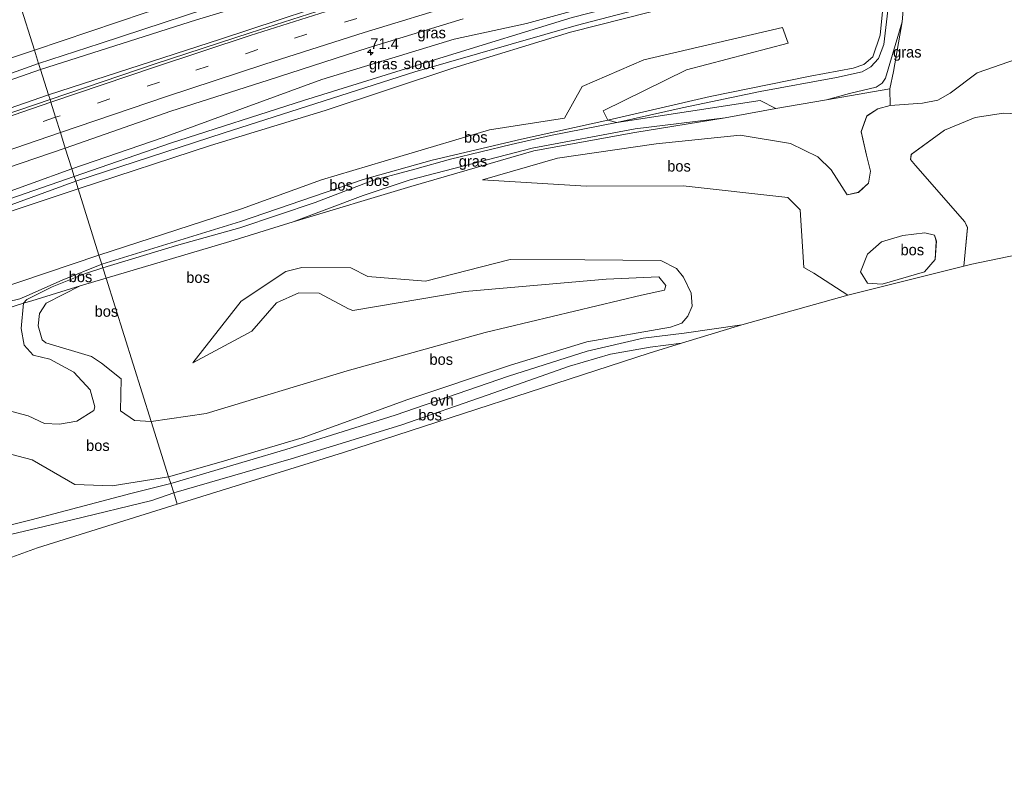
# Model space of a CAD drawing. Header units: millimetres. Extents: x 180000 to 190000, y 466229 to 468626.
# Tile 92 of 202: x 183474 to 183700, y 468248 to 468424. Entities that reach past the tile are written whole.
import ezdxf
from ezdxf.enums import TextEntityAlignment as Align

# ---------------------------------------------------------------- set-up
doc = ezdxf.new("R2010")
doc.units = ezdxf.units.MM
doc.linetypes.add('39strp', pattern=[12, 3, -9])
for name, color, linetype, lineweight in [('af-bs-rasterhekwerk', 8, 'hekwerk', 18), ('as-bs-kilometr', 13, 'Continuous', 18), ('bp-b5-bos', 93, 'Continuous', 18), ('bp-b5-grasland', 93, 'Continuous', 18), ('gw-bs-insteekwatergang', 93, 'Continuous', 18), ('gw-bs-kruinlijn', 93, 'Continuous', 18), ('gw-bs-teenlijn', 93, 'Continuous', 18), ('kd-bs-opnamedtmgrens', 173, 'Continuous', 18), ('mk-bs-39streep 0.15', 8, '39strp', 18), ('mk-bs-streep 0.15', 8, 'Continuous', 18), ('og-b5-water', 153, 'Continuous', 18), ('og-bs-hulpgeometrie', 53, 'Continuous', 18), ('vh-b5-verh_soort', 8, 'Continuous', 18)]:
    doc.layers.add(name, color=color, linetype=linetype, lineweight=lineweight)
doc.styles.add('rtw_iso', font='iso-rtw.shx')
doc.linetypes.add('hekwerk', pattern='A,7,-1.5,[1,RTW.shx,S=0.75,R=0,X=0,Y=0],-1.5', length=10)

# ---------------------------------------------------------------- blocks, each defined once
blk = doc.blocks.new('dtbattr-r')
at = {"style": 'rtw_iso'}
blk.add_attdef('TAG', text='', height=2.5, dxfattribs=at).set_placement((0, 0), align=Align.MIDDLE_CENTER)
blk = doc.blocks.new('d33az_ACAD_1_FMEBLOCK102')
at = {"layer": 'bp-b5-bos'}
for points in [[(72.67, 14.96, 42.28), (63.1, 12.98, 41.65), (60.7, 13.44, 41.74), (46.57, 14.1, 42.22), (40.05, 13.15, 42.24), (33.03, 10.25, 42.13), (25.47, 4.69, 42.24), (25.3, 3.48, 42.19), (26.41, 2.17, 42.18), (37.68, -10.76, 41.58), (38.29, -12.1, 41.48), (37.49, -20.88, 40.92), (10.94, -27.57, 41), (3.17, -22.49, 41.49), (0.86, -21.19, 41.51), (0.01, -8.03, 42.13), (-2.8, -5.16, 42.18), (-26.75, -2.48, 41.44), (-48.89, -2.61, 41.35), (-72.67, -1.17, 41.52), (-55.5, 3.84, 42.22), (-32.91, 7.12, 43.06), (-13.72, 9.09, 43.79), (-2.17, 7.2, 44.21), (4.11, 4.13, 44.09), (7.15, 1.18, 44.11), (10.82, -4.54, 43.47), (13.41, -4.01, 43.41), (15.65, -1.94, 43.49), (16.16, 0.82, 43.46), (15.23, 4.54, 43.56), (14, 9.88, 43.22), (15.27, 13.47, 43.12), (17.78, 15.12, 43.03), (20.61, 15.86, 43.45), (28.02, 16.43, 43.58), (31.54, 17.08, 43.78), (34.34, 18.7, 43.78), (40.54, 23.36, 43.66), (49.52, 26.45, 43.8), (54.99, 27.57, 43.88), (58.19, 27.41, 43.79), (65.58, 25.72, 43.43), (71.45, 23.05, 43.1), (72.26, 21.52, 42.99)], [(15.43, -24.82, 42.28), (18.78, -25.03, 42.24), (28.51, -22.23, 42.1), (30.94, -19.36, 42.21), (31.19, -15.21, 42.24), (30.77, -13.8, 42.26), (28.57, -13.3, 42.28), (23.55, -13.86, 42.32), (18.66, -15.3, 42.31), (15.46, -18.14, 42.31), (13.81, -22.23, 42.3)]]:
    blk.add_polyline3d(points, close=True, dxfattribs=at)
blk = doc.blocks.new('d33az_ACAD_1_FMEBLOCK147')
at = {"layer": 'bp-b5-bos'}
blk.add_polyline3d([(152.62, 55.49, 41.51), (162.28, 52.94, 41.31), (172.07, 47.3, 40.68), (180.57, 47.01, 40.28), (193.51, 49.05, 40.16), (193.99, 47.52, 40.24), (184.89, 45.22, 40.4), (162.04, 39.19, 40.57), (137.84, 33.16, 40.58)], dxfattribs=at)
blk = doc.blocks.new('d33az_ACAD_1_FMEBLOCK158')
at = {"layer": 'vh-b5-verh_soort'}
blk.add_polyline3d([(75.6, -76.43, 43.8), (66.62, -79.52, 43.66), (60.42, -84.18, 43.78), (57.63, -85.79, 43.78), (54.11, -86.45, 43.58), (46.7, -87.02, 43.45), (46.64, -83.18, 43.82), (47.5, -79.21, 44.31), (49.47, -67.82, 44.47), (50.46, -56.16, 45.32)], dxfattribs=at)
blk = doc.blocks.new('hecto')
for p, q in [((0, 0.625), (-0.625, 0)), ((0, -0.625), (0, 0.625)), ((-0.625, 0), (0.625, 0)), ((0.625, 0), (0, -0.625))]:
    blk.add_line(p, q)
blk = doc.blocks.new('dtbattr')
at = {"style": 'rtw_iso'}
blk.add_attdef('TAG', (0.59, 0.87), '', height=2.5, dxfattribs=at)

msp = doc.modelspace()

# ---------------------------------------------------------------- linework, layer by layer
at = {"layer": 'af-bs-rasterhekwerk'}
for points in [[(183494.15, 468364.82, 41.9), (183522.46, 468373.17, 41.37), (183536.98, 468377.65, 41.28), (183563.88, 468385.74, 41.31), (183592.01, 468393.94, 42.07), (183615.13, 468398.16, 43.05), (183635.74, 468401.52, 43.67), (183647.38, 468403.65, 44.98), (183658.95, 468405.61, 44.33), (183673.45, 468408.14, 43.82), (183674.31, 468412.11, 44.31), (183676.28, 468423.5, 44.47), (183677.27, 468435.16, 45.32)], [(183494.15, 468364.82, 41.9), (183488.24, 468363.01, 42.17), (183477.19, 468359.63, 43.01)], [(183477.19, 468359.63, 43.01), (183475.28, 468359.06, 43.37), (183448.61, 468350.63, 43.6)]]:
    msp.add_polyline3d(points, dxfattribs=at)
at = {"layer": 'bp-b5-bos'}
for points in [[(183505.07, 468371.66, 43.07), (183493.18, 468367.97, 42.55), (183492.52, 468370.08, 42.02), (183525.12, 468380.68, 41.59), (183543.43, 468387.3, 41.39), (183561.37, 468392.67, 41.75), (183581.86, 468398.72, 41.84), (183598.98, 468401.42, 42.83), (183603.06, 468408.67, 42.02), (183617.14, 468414.77, 41.18), (183648.86, 468422.16, 41.97), (183650.2, 468418.59, 43.28), (183626.9, 468412.47, 43.37), (183607.83, 468403.12, 43.58), (183608.92, 468400.97, 44.67), (183589.2, 468396.64, 43.14), (183568.77, 468391.82, 42.71), (183552.93, 468387.34, 42.6), (183524.86, 468377.75, 42.77)], [(183666.9, 468398.33, 43.22), (183668.13, 468392.98, 43.56), (183669.05, 468389.27, 43.46), (183668.54, 468386.51, 43.49), (183666.31, 468384.44, 43.41), (183663.72, 468383.9, 43.47), (183660.05, 468389.62, 44.11), (183657, 468392.58, 44.09), (183650.73, 468395.64, 44.21), (183639.18, 468397.53, 43.79), (183619.99, 468395.57, 43.06), (183597.4, 468392.29, 42.22), (183580.23, 468387.27, 41.52), (183604, 468385.84, 41.35), (183626.15, 468385.96, 41.44), (183650.09, 468383.28, 42.18), (183652.9, 468380.42, 42.13), (183653.76, 468367.26, 41.51), (183656.06, 468365.96, 41.49), (183663.83, 468360.87, 41), (183639.59, 468354.07, 41.41), (183626.36, 468352.17, 41.34), (183616.99, 468351.02, 41.28), (183604.23, 468348.09, 40.9), (183586.24, 468342.35, 40.69), (183560.26, 468333.42, 40.21), (183535.28, 468325.58, 40.22), (183508.93, 468317.79, 40.24), (183508.45, 468319.31, 40.16), (183519.93, 468322.56, 40.1), (183539.04, 468328.22, 40.18), (183563.15, 468337.02, 40.36), (183586.66, 468344.86, 40.74), (183604.16, 468350.21, 41.03), (183623.28, 468353.54, 41.42), (183625.84, 468354.45, 41.49), (183627.26, 468356.09, 41.47), (183628.26, 468358.41, 41.52), (183627.98, 468361.37, 41.4), (183626.27, 468365.02, 41.2), (183624.64, 468367.02, 41.14), (183621.04, 468368.85, 41.2), (183603.64, 468368.97, 41.5), (183586.57, 468369.09, 41.33), (183567.25, 468364.08, 41.32), (183553.99, 468365.14, 41.31), (183550.14, 468367.14, 41.39), (183538.95, 468367.22, 41.46), (183535.3, 468366.29, 41.47), (183525.07, 468359.55, 41.49), (183514.02, 468345.4, 41.67), (183527.51, 468352.68, 42.1), (183533.15, 468359.14, 42.37), (183538.22, 468361.41, 42.65), (183542.88, 468361.33, 42.7), (183549.58, 468357.8, 42.63), (183550.63, 468357.42, 42.58), (183576.27, 468361.7, 42.32), (183608.53, 468364.57, 42.43), (183620.56, 468365.06, 42.48), (183622.17, 468363.14, 42.44), (183621.9, 468362.07, 42.44), (183616.63, 468360.86, 42.42), (183580.9, 468352.36, 42.28), (183549.31, 468343.56, 41.95), (183517.06, 468333.78, 42), (183504.46, 468331.99, 41.93), (183494.15, 468364.82, 41.9), (183522.46, 468373.17, 41.37), (183536.98, 468377.65, 41.28), (183563.88, 468385.74, 41.31), (183592.01, 468393.94, 42.07), (183615.13, 468398.16, 43.05), (183635.74, 468401.52, 43.67), (183647.38, 468403.65, 44.98), (183658.95, 468405.61, 44.33), (183673.45, 468408.14, 43.82), (183673.51, 468404.3, 43.45), (183670.68, 468403.56, 43.03), (183668.16, 468401.92, 43.12)], [(183522.46, 468373.17, 41.37), (183494.15, 468364.82, 41.9), (183493.41, 468367.19, 42.67), (183510.23, 468372.29, 42.97), (183524.77, 468376.34, 42.93), (183541.97, 468382.14, 42.81), (183555.09, 468387.18, 42.73), (183564.8, 468389.77, 42.8), (183572.96, 468392.03, 42.9), (183586.78, 468395.39, 43.11), (183595.84, 468397.48, 43.75), (183610.97, 468400.45, 44.73), (183643.76, 468405.49, 46.04), (183647.38, 468403.65, 44.98), (183635.74, 468401.52, 43.67), (183615.15, 468398.95, 43.2), (183591.61, 468394.54, 42.02), (183563.72, 468387.27, 41.3), (183552.94, 468383.74, 41.3), (183536.98, 468377.65, 41.28)], [(183725.56, 468403.41, 42.28), (183721.67, 468391.79, 41.44), (183719.74, 468387.13, 41.32), (183717.4, 468381.51, 41.33), (183717.77, 468376.11, 41.06), (183716.83, 468373.1, 41.06), (183692.21, 468368.03, 41.01), (183690.38, 468367.57, 40.92), (183691.18, 468376.35, 41.48), (183690.57, 468377.69, 41.58), (183679.31, 468390.61, 42.18), (183678.2, 468391.93, 42.19), (183678.37, 468393.14, 42.24), (183685.93, 468398.69, 42.13), (183692.95, 468401.59, 42.24), (183699.46, 468402.55, 42.22), (183713.6, 468401.89, 41.74), (183715.99, 468401.42, 41.65)], [(183510.23, 468372.29, 42.97), (183493.41, 468367.19, 42.67), (183493.18, 468367.97, 42.55), (183505.07, 468371.66, 43.07), (183524.86, 468377.75, 42.77), (183552.93, 468387.34, 42.6), (183568.77, 468391.82, 42.71), (183589.2, 468396.64, 43.14), (183608.92, 468400.97, 44.67), (183610.97, 468400.45, 44.73), (183595.84, 468397.48, 43.75), (183586.78, 468395.39, 43.11), (183572.96, 468392.03, 42.9), (183564.8, 468389.77, 42.8), (183555.09, 468387.18, 42.73), (183541.97, 468382.14, 42.81), (183524.77, 468376.34, 42.93)], [(183681.41, 468366.21, 42.1), (183671.67, 468363.42, 42.24), (183668.33, 468363.62, 42.28), (183666.7, 468366.21, 42.3), (183668.36, 468370.3, 42.31), (183671.55, 468373.14, 42.31), (183676.45, 468374.59, 42.32), (183681.46, 468375.14, 42.28), (183683.67, 468374.65, 42.26), (183684.09, 468373.23, 42.24), (183683.83, 468369.09, 42.21)], [(183624.64, 468367.02, 41.14), (183626.27, 468365.02, 41.2), (183627.98, 468361.37, 41.4), (183628.26, 468358.41, 41.52), (183627.26, 468356.09, 41.47), (183625.84, 468354.45, 41.49), (183623.28, 468353.54, 41.42), (183604.16, 468350.21, 41.03), (183586.66, 468344.86, 40.74), (183563.15, 468337.02, 40.36), (183539.04, 468328.22, 40.18), (183519.93, 468322.56, 40.1), (183508.45, 468319.31, 40.16), (183504.46, 468331.99, 41.93), (183517.06, 468333.78, 42), (183549.31, 468343.56, 41.95), (183580.9, 468352.36, 42.28), (183616.63, 468360.86, 42.42), (183621.9, 468362.07, 42.44), (183622.17, 468363.14, 42.44), (183620.56, 468365.06, 42.48), (183608.53, 468364.57, 42.43), (183576.27, 468361.7, 42.32), (183550.63, 468357.42, 42.58), (183549.58, 468357.8, 42.63), (183542.88, 468361.33, 42.7), (183538.22, 468361.41, 42.65), (183533.15, 468359.14, 42.37), (183527.51, 468352.68, 42.1), (183514.02, 468345.4, 41.67), (183525.07, 468359.55, 41.49), (183535.3, 468366.29, 41.47), (183538.95, 468367.22, 41.46), (183550.14, 468367.14, 41.39), (183553.99, 468365.14, 41.31), (183567.25, 468364.08, 41.32), (183586.57, 468369.09, 41.33), (183603.64, 468368.97, 41.5), (183621.04, 468368.85, 41.2)], [(183477.19, 468359.63, 43.01), (183475.28, 468359.06, 43.37), (183476.04, 468359.92, 43.33), (183481.8, 468362.81, 43.24), (183489.45, 468365.88, 42.67), (183493.41, 468367.19, 42.67), (183494.15, 468364.82, 41.9), (183488.24, 468363.01, 42.17)], [(183494.15, 468364.82, 41.9), (183504.46, 468331.99, 41.93), (183500.62, 468332.21, 42.26), (183497.47, 468334.39, 42.33), (183497.58, 468341.77, 41.95), (183493.1, 468345.33, 41.95), (183490.78, 468346.87, 42.02), (183480.39, 468350.02, 42.13), (183479.52, 468350.71, 42.13), (183478.57, 468353.86, 42.16), (183478.94, 468356.7, 42.24), (183480.47, 468359.06, 42.23), (183488.24, 468363.01, 42.17)], [(183548.46, 468324.91, 40.15), (183510.42, 468313.03, 40.12), (183509.61, 468315.61, 40.13), (183536.46, 468323.4, 40.16), (183561.6, 468331.14, 40.21), (183581.31, 468338.03, 40.43), (183600.18, 468344.66, 40.83), (183609.57, 468347.38, 40.91), (183618.58, 468348.97, 41.19), (183625.78, 468349.9, 41.22), (183618.42, 468347.63, 41.35)], [(183413.82, 468279.58, 40.1), (183378.05, 468266.09, 39.84), (183374.61, 468272.05, 40.16), (183374.32, 468273.32, 40.21), (183374.68, 468274.11, 40.22), (183376.41, 468275.53, 40.22), (183394.49, 468282.7, 40.47), (183410.15, 468288, 40.54), (183441.71, 468297.47, 40.64), (183467.42, 468304.95, 40.56), (183486.36, 468309.5, 40.33), (183504.62, 468313.89, 40.2), (183509.61, 468315.61, 40.13), (183510.42, 468313.03, 40.12), (183478.47, 468303.05, 40.11)]]:
    msp.add_polyline3d(points, close=True, dxfattribs=at)
for points in [[(183462.35, 468359.87, 42.71), (183492.52, 468370.08, 42.02), (183493.18, 468367.97, 42.55), (183484.09, 468364.33, 43.04), (183476.04, 468360.73, 43.4), (183474.39, 468360.08, 43.4), (183459.34, 468356.4, 43.51)], [(183459.34, 468356.4, 43.51), (183474.39, 468360.08, 43.4), (183476.04, 468360.73, 43.4), (183484.09, 468364.33, 43.04), (183493.18, 468367.97, 42.55), (183493.41, 468367.19, 42.67), (183489.45, 468365.88, 42.67), (183481.8, 468362.81, 43.24), (183476.04, 468359.92, 43.33), (183475.28, 468359.06, 43.37), (183448.61, 468350.63, 43.6)], [(183467.66, 468335.59, 43.03), (183476.29, 468333.25, 42.94), (183480.04, 468331.49, 42.85), (183483.51, 468331.33, 42.91), (183487.42, 468332.05, 42.97), (183491.32, 468334.5, 42.86), (183491.55, 468335.34, 42.86), (183490.48, 468339.21, 42.92), (183486.77, 468343.26, 42.91), (183481.3, 468346.28, 42.85), (183477.48, 468347.18, 42.6), (183475.44, 468349.48, 42.73), (183474.75, 468353.24, 42.93), (183475.28, 468359.06, 43.37), (183477.19, 468359.63, 43.01), (183488.24, 468363.01, 42.17), (183480.47, 468359.06, 42.23), (183478.94, 468356.7, 42.24), (183478.57, 468353.86, 42.16), (183479.52, 468350.71, 42.13), (183480.39, 468350.02, 42.13), (183490.78, 468346.87, 42.02), (183493.1, 468345.33, 41.95), (183497.58, 468341.77, 41.95), (183497.47, 468334.39, 42.33), (183500.62, 468332.21, 42.26), (183504.46, 468331.99, 41.93), (183508.45, 468319.31, 40.16), (183495.5, 468317.27, 40.28), (183487, 468317.56, 40.68), (183477.22, 468323.2, 41.31), (183467.56, 468325.75, 41.51)], [(183448.61, 468350.63, 43.6), (183475.28, 468359.06, 43.37), (183474.75, 468353.24, 42.93), (183475.44, 468349.48, 42.73), (183477.48, 468347.18, 42.6), (183481.3, 468346.28, 42.85), (183486.77, 468343.26, 42.91), (183490.48, 468339.21, 42.92), (183491.55, 468335.34, 42.86), (183491.32, 468334.5, 42.86), (183487.42, 468332.05, 42.97), (183483.51, 468331.33, 42.91), (183480.04, 468331.49, 42.85), (183476.29, 468333.25, 42.94), (183467.66, 468335.59, 43.03)]]:
    msp.add_polyline3d(points, dxfattribs=at)
at = {"layer": 'bp-b5-grasland'}
for points in [[(183672.92, 468437.53, 47.11), (183671.25, 468420.41, 47.01), (183669.54, 468415.45, 47.05), (183667.53, 468413.69, 46.96), (183665.08, 468412.83, 46.94), (183655.2, 468411.06, 46.94), (183632.36, 468406.36, 46.26), (183608.92, 468400.97, 44.67), (183607.83, 468403.12, 43.58), (183626.9, 468412.47, 43.37), (183650.2, 468418.59, 43.28), (183648.86, 468422.16, 41.97), (183617.14, 468414.77, 41.18), (183603.06, 468408.67, 42.02), (183598.98, 468401.42, 42.83), (183581.86, 468398.72, 41.84), (183561.37, 468392.67, 41.75), (183543.43, 468387.3, 41.39), (183525.12, 468380.68, 41.59), (183492.52, 468370.08, 42.02), (183487.73, 468385.26, 38.18), (183518.05, 468395.17, 38.16), (183544.24, 468403.14, 38.17), (183573.49, 468412.85, 38.23), (183600.41, 468421.12, 38.23), (183630.8, 468428.89, 38.24)], [(183674.14, 468435.84, 47.13), (183672.04, 468418.31, 47.09), (183670.84, 468415.08, 46.95), (183669.11, 468413.14, 46.94), (183667.13, 468412.05, 46.97), (183661.28, 468410.73, 46.6), (183643.81, 468407.55, 46.79), (183625.91, 468403.78, 45.77), (183610.97, 468400.45, 44.73), (183608.92, 468400.97, 44.67), (183632.36, 468406.36, 46.26), (183655.2, 468411.06, 46.94), (183665.08, 468412.83, 46.94), (183667.53, 468413.69, 46.96), (183669.54, 468415.45, 47.05), (183671.25, 468420.41, 47.01), (183672.92, 468437.53, 47.11)], [(183677.27, 468435.16, 45.32), (183676.28, 468423.5, 44.47), (183672.48, 468410.56, 43.76), (183671.7, 468409.41, 43.75), (183670.29, 468408.54, 43.71), (183664.24, 468407.1, 43.91), (183658.95, 468405.61, 44.33), (183647.38, 468403.65, 44.98), (183643.76, 468405.49, 46.04), (183610.97, 468400.45, 44.73), (183625.91, 468403.78, 45.77), (183643.81, 468407.55, 46.79), (183661.28, 468410.73, 46.6), (183667.13, 468412.05, 46.97), (183669.11, 468413.14, 46.94), (183670.84, 468415.08, 46.95), (183672.04, 468418.31, 47.09), (183674.14, 468435.84, 47.13)], [(183554.08, 468430.71, 38.85), (183520.29, 468419.48, 38.91), (183480.97, 468406.79, 38.94), (183479.17, 468412.52, 38.56), (183514.82, 468423.95, 38.41), (183546.42, 468433.48, 38.42)], [(183630.8, 468428.89, 38.24), (183600.41, 468421.12, 38.23), (183573.49, 468412.85, 38.23), (183544.24, 468403.14, 38.17), (183518.05, 468395.17, 38.16), (183487.73, 468385.26, 38.18), (183487.2, 468386.96, 37.87), (183521.12, 468398.09, 37.79), (183564.78, 468412.01, 37.83), (183601.7, 468422.61, 37.89), (183637.13, 468431.94, 37.85)], [(183526.74, 468429.75, 38.43), (183492.82, 468418.5, 38.45), (183478.72, 468413.93, 38.6), (183477.77, 468416.95, 38.94), (183503.09, 468425.54, 38.87)], [(183549.97, 468428.26, 38.83), (183527.1, 468420.96, 38.89), (183505.36, 468413.88, 38.95), (183481.32, 468405.68, 38.99), (183480.97, 468406.79, 38.94), (183520.29, 468419.48, 38.91), (183554.08, 468430.71, 38.85)], [(183616.62, 468430.32, 38.16), (183590.3, 468423.12, 38.26), (183573.81, 468419.53, 38.32), (183543.49, 468410.25, 38.18), (183507.21, 468397.01, 38.18), (183486.29, 468389.85, 38.1), (183484.81, 468394.55, 38.61), (183508.97, 468403.04, 38.6), (183531.25, 468410.12, 38.55), (183554.1, 468417.54, 38.5), (183575.87, 468424.18, 38.5)], [(183600.79, 468424.48, 37.97), (183570.52, 468415.13, 37.95), (183539.27, 468405.45, 37.87), (183508.91, 468395.73, 37.85), (183486.86, 468388.04, 37.87), (183486.29, 468389.85, 38.1), (183507.21, 468397.01, 38.18), (183543.49, 468410.25, 38.18), (183573.81, 468419.53, 38.32), (183590.3, 468423.12, 38.26), (183616.62, 468430.32, 38.16)], [(183474.36, 468427.8, 40.67), (183477.77, 468416.95, 38.94), (183446.26, 468406.52, 38.89)], [(183503.09, 468425.54, 38.87), (183477.77, 468416.95, 38.94), (183474.36, 468427.8, 40.67)], [(183446.26, 468406.52, 38.89), (183477.77, 468416.95, 38.94), (183478.72, 468413.93, 38.6), (183447.11, 468402.63, 38.59)], [(183468.88, 468409, 38.55), (183479.17, 468412.52, 38.56), (183480.97, 468406.79, 38.94), (183471.97, 468403.62, 38.96)], [(183471.97, 468403.62, 38.96), (183480.97, 468406.79, 38.94), (183481.32, 468405.68, 38.99), (183460.26, 468398.52, 38.98)], [(183464.54, 468387.69, 38.61), (183484.81, 468394.55, 38.61), (183486.29, 468389.85, 38.1), (183466.85, 468382.82, 38.13)], [(183466.85, 468382.82, 38.13), (183486.29, 468389.85, 38.1), (183486.86, 468388.04, 37.87), (183462.82, 468379.73, 37.83)], [(183453.36, 468374.65, 37.86), (183487.2, 468386.96, 37.87), (183487.73, 468385.26, 38.18), (183457.59, 468375.13, 38.24)], [(183457.59, 468375.13, 38.24), (183487.73, 468385.26, 38.18), (183492.52, 468370.08, 42.02), (183462.35, 468359.87, 42.71)]]:
    msp.add_polyline3d(points, dxfattribs=at)
for points in [[(183673.45, 468408.14, 43.82), (183658.95, 468405.61, 44.33), (183664.24, 468407.1, 43.91), (183670.29, 468408.54, 43.71), (183671.7, 468409.41, 43.75), (183672.48, 468410.56, 43.76), (183676.28, 468423.5, 44.47), (183674.31, 468412.11, 44.31)], [(183563.88, 468385.74, 41.31), (183536.98, 468377.65, 41.28), (183552.94, 468383.74, 41.3), (183563.72, 468387.27, 41.3), (183591.61, 468394.54, 42.02), (183615.15, 468398.95, 43.2), (183635.74, 468401.52, 43.67), (183615.13, 468398.16, 43.05), (183592.01, 468393.94, 42.07)]]:
    msp.add_polyline3d(points, close=True, dxfattribs=at)
at = {"layer": 'gw-bs-insteekwatergang'}
for points in [[(183477.77, 468416.95, 38.94), (183503.09, 468425.54, 38.87), (183539.16, 468436.97, 38.88), (183569.84, 468445.53, 38.87), (183600.95, 468453.35, 38.72), (183627.06, 468460.25, 38.76), (183646.59, 468465.09, 38.79), (183648.88, 468464.99, 38.77), (183649.68, 468464.25, 38.76), (183650.06, 468462.43, 38.73), (183649.74, 468461.31, 38.74), (183648.68, 468460.11, 38.73), (183647.83, 468459.45, 38.72), (183620.3, 468451.38, 38.75), (183595, 468444.76, 38.69), (183588.46, 468441.65, 38.85), (183554.08, 468430.71, 38.85), (183520.29, 468419.48, 38.91), (183480.97, 468406.79, 38.94)], [(183487.73, 468385.26, 38.18), (183518.05, 468395.17, 38.16), (183544.24, 468403.14, 38.17), (183573.49, 468412.85, 38.23), (183600.41, 468421.12, 38.23), (183630.8, 468428.89, 38.24), (183649.76, 468433.54, 38.23), (183651.86, 468434.62, 38.22), (183652.26, 468435.29, 38.21), (183652.19, 468436.62, 38.19), (183651.8, 468437.61, 38.19), (183651.04, 468438.14, 38.18), (183649.66, 468438.41, 38.17), (183644.43, 468437.71, 38.17), (183616.62, 468430.32, 38.16), (183590.3, 468423.12, 38.26), (183573.81, 468419.53, 38.32), (183543.49, 468410.25, 38.18), (183507.21, 468397.01, 38.18), (183486.29, 468389.85, 38.1)], [(183477.77, 468416.95, 38.94), (183446.26, 468406.52, 38.89), (183414.52, 468393.82, 38.88), (183382.57, 468382.34, 38.88), (183352.2, 468371.36, 38.84), (183323.6, 468359.15, 38.81), (183292.33, 468347.11, 38.84), (183263.05, 468335.3, 38.79), (183256.72, 468332.94, 38.8), (183232.8, 468324.04, 38.84), (183204.9, 468313.19, 38.87), (183168.31, 468299.87, 38.86), (183139.01, 468290.3, 38.9), (183107.32, 468279.49, 38.74)], [(183480.97, 468406.79, 38.94), (183471.97, 468403.62, 38.96), (183438.76, 468391.77, 38.91), (183400.73, 468378.47, 38.87), (183367.37, 468365.86, 38.89), (183329.7, 468351.48, 38.86), (183295.67, 468339.06, 38.81), (183259.95, 468325.11, 38.81), (183232.24, 468314.7, 38.8), (183197.68, 468301.14, 38.82), (183136.85, 468278.6, 38.75), (183110.48, 468268.07, 38.74)], [(183486.29, 468389.85, 38.1), (183466.85, 468382.82, 38.13), (183435.72, 468371, 38.12), (183398.76, 468357.93, 38.18), (183363.64, 468344.7, 38.29), (183328.67, 468331.59, 38.3), (183291.87, 468317.8, 38.54), (183257.5, 468303.91, 38.76), (183220.63, 468288.97, 38.75), (183190.23, 468277.21, 38.78), (183157.13, 468264.23, 38.75), (183125.76, 468252.88, 38.67), (183123.21, 468250.93, 38.57), (183123.05, 468249.38, 38.52), (183123.5, 468248.02, 38.48), (183124.94, 468247.55, 38.58)], [(183124.94, 468247.55, 38.58), (183143.81, 468254.02, 38.79), (183167.03, 468262.98, 38.83), (183196.14, 468274.61, 38.77), (183224.81, 468286.45, 38.67), (183253.09, 468297.75, 38.51), (183279.12, 468307.4, 38.44), (183291.82, 468312.27, 38.41), (183316.56, 468322.62, 38.36), (183343.45, 468333.15, 38.27), (183371.64, 468343.79, 38.26), (183400.77, 468353.79, 38.28), (183431.05, 468364.56, 38.26), (183457.59, 468375.13, 38.24), (183487.73, 468385.26, 38.18)]]:
    msp.add_polyline3d(points, dxfattribs=at)
at = {"layer": 'gw-bs-kruinlijn'}
for points in [[(183493.18, 468367.97, 42.55), (183505.07, 468371.66, 43.07), (183524.86, 468377.75, 42.77), (183552.93, 468387.34, 42.6), (183568.77, 468391.82, 42.71), (183589.2, 468396.64, 43.14), (183608.92, 468400.97, 44.67), (183632.36, 468406.36, 46.26), (183655.2, 468411.06, 46.94), (183665.08, 468412.83, 46.94), (183667.53, 468413.69, 46.96), (183669.54, 468415.45, 47.05), (183671.25, 468420.41, 47.01), (183672.92, 468437.53, 47.11)], [(183493.41, 468367.19, 42.67), (183510.23, 468372.29, 42.97), (183524.77, 468376.34, 42.93), (183541.97, 468382.14, 42.81), (183555.09, 468387.18, 42.73), (183564.8, 468389.77, 42.8), (183572.96, 468392.03, 42.9), (183586.78, 468395.39, 43.11), (183595.84, 468397.48, 43.75), (183610.97, 468400.45, 44.73), (183625.91, 468403.78, 45.77), (183643.81, 468407.55, 46.79), (183661.28, 468410.73, 46.6), (183667.13, 468412.05, 46.97), (183669.11, 468413.14, 46.94), (183670.84, 468415.08, 46.95), (183672.04, 468418.31, 47.09), (183674.14, 468435.84, 47.13)], [(183725.56, 468403.41, 42.28), (183725.16, 468409.96, 42.99), (183724.34, 468411.49, 43.1), (183718.47, 468414.16, 43.43), (183711.09, 468415.86, 43.79), (183707.89, 468416.02, 43.88), (183702.41, 468414.89, 43.8), (183693.43, 468411.81, 43.66), (183687.23, 468407.14, 43.78), (183684.44, 468405.53, 43.78), (183680.92, 468404.88, 43.58), (183673.51, 468404.3, 43.45)], [(183673.51, 468404.3, 43.45), (183670.68, 468403.56, 43.03), (183668.16, 468401.92, 43.12), (183666.9, 468398.33, 43.22), (183668.13, 468392.98, 43.56), (183669.05, 468389.27, 43.46), (183668.54, 468386.51, 43.49), (183666.31, 468384.44, 43.41), (183663.72, 468383.9, 43.47), (183660.05, 468389.62, 44.11), (183657, 468392.58, 44.09), (183650.73, 468395.64, 44.21), (183639.18, 468397.53, 43.79)], [(183639.18, 468397.53, 43.79), (183619.99, 468395.57, 43.06), (183597.4, 468392.29, 42.22), (183580.23, 468387.27, 41.52)], [(183681.46, 468375.14, 42.28), (183676.45, 468374.59, 42.32), (183671.55, 468373.14, 42.31), (183668.36, 468370.3, 42.31), (183666.7, 468366.21, 42.3), (183668.33, 468363.62, 42.28), (183671.67, 468363.42, 42.24), (183681.41, 468366.21, 42.1), (183683.83, 468369.09, 42.21), (183684.09, 468373.23, 42.24), (183683.67, 468374.65, 42.26), (183681.46, 468375.14, 42.28)], [(183493.18, 468367.97, 42.55), (183484.09, 468364.33, 43.04), (183476.04, 468360.73, 43.4), (183474.39, 468360.08, 43.4)], [(183493.41, 468367.19, 42.67), (183489.45, 468365.88, 42.67), (183481.8, 468362.81, 43.24), (183476.04, 468359.92, 43.33), (183475.28, 468359.06, 43.37)], [(183514.02, 468345.4, 41.67), (183527.51, 468352.68, 42.1), (183533.15, 468359.14, 42.37), (183538.22, 468361.41, 42.65), (183542.88, 468361.33, 42.7), (183549.58, 468357.8, 42.63), (183550.63, 468357.42, 42.58), (183576.27, 468361.7, 42.32), (183608.53, 468364.57, 42.43), (183620.56, 468365.06, 42.48), (183622.17, 468363.14, 42.44), (183621.9, 468362.07, 42.44), (183616.63, 468360.86, 42.42), (183580.9, 468352.36, 42.28), (183549.31, 468343.56, 41.95), (183517.06, 468333.78, 42), (183504.46, 468331.99, 41.93)], [(183429.68, 468345.25, 43.17), (183447.49, 468351.57, 43.38), (183459.34, 468356.4, 43.51), (183474.39, 468360.08, 43.4)], [(183475.28, 468359.06, 43.37), (183474.75, 468353.24, 42.93), (183475.44, 468349.48, 42.73), (183477.48, 468347.18, 42.6), (183481.3, 468346.28, 42.85), (183486.77, 468343.26, 42.91), (183490.48, 468339.21, 42.92), (183491.55, 468335.34, 42.86), (183491.32, 468334.5, 42.86)], [(183409.67, 468311.21, 42), (183412.38, 468313.83, 42.04), (183415.17, 468315.11, 42.1), (183420.7, 468316.19, 42.1), (183429.1, 468317.05, 42.28), (183432.7, 468318.15, 42.25), (183435.18, 468319.7, 42.21), (183436.83, 468322.34, 42.14), (183437.73, 468325.22, 41.99), (183439.41, 468327.39, 41.94), (183442.1, 468328.95, 42.17), (183446.61, 468330.86, 42.39), (183450.53, 468332.31, 42.47), (183456.3, 468333.63, 42.74), (183461.36, 468334.75, 42.86), (183467.66, 468335.59, 43.03), (183476.29, 468333.25, 42.94), (183480.04, 468331.49, 42.85), (183483.51, 468331.33, 42.91), (183487.42, 468332.05, 42.97), (183491.32, 468334.5, 42.86)], [(183504.46, 468331.99, 41.93), (183500.62, 468332.21, 42.26), (183497.47, 468334.39, 42.33)]]:
    msp.add_polyline3d(points, dxfattribs=at)
at = {"layer": 'gw-bs-teenlijn'}
for points in [[(183676.28, 468423.5, 44.47), (183672.48, 468410.56, 43.76), (183671.7, 468409.41, 43.75), (183670.29, 468408.54, 43.71), (183664.24, 468407.1, 43.91), (183658.95, 468405.61, 44.33)], [(183690.38, 468367.57, 40.92), (183691.18, 468376.35, 41.48), (183690.57, 468377.69, 41.58), (183679.31, 468390.61, 42.18), (183678.2, 468391.93, 42.19), (183678.37, 468393.14, 42.24), (183685.93, 468398.69, 42.13), (183692.95, 468401.59, 42.24), (183699.46, 468402.55, 42.22), (183713.6, 468401.89, 41.74), (183715.99, 468401.42, 41.65), (183725.56, 468403.41, 42.28)], [(183635.74, 468401.52, 43.67), (183615.15, 468398.95, 43.2), (183591.61, 468394.54, 42.02), (183563.72, 468387.27, 41.3), (183552.94, 468383.74, 41.3), (183536.98, 468377.65, 41.28)], [(183663.83, 468360.87, 41), (183656.06, 468365.96, 41.49), (183653.76, 468367.26, 41.51), (183652.9, 468380.42, 42.13), (183650.09, 468383.28, 42.18), (183626.15, 468385.96, 41.44), (183604, 468385.84, 41.35), (183580.23, 468387.27, 41.52)], [(183508.45, 468319.31, 40.16), (183519.93, 468322.56, 40.1), (183539.04, 468328.22, 40.18), (183563.15, 468337.02, 40.36), (183586.66, 468344.86, 40.74), (183604.16, 468350.21, 41.03), (183623.28, 468353.54, 41.42), (183625.84, 468354.45, 41.49), (183627.26, 468356.09, 41.47), (183628.26, 468358.41, 41.52), (183627.98, 468361.37, 41.4), (183626.27, 468365.02, 41.2), (183624.64, 468367.02, 41.14), (183621.04, 468368.85, 41.2), (183603.64, 468368.97, 41.5), (183586.57, 468369.09, 41.33), (183567.25, 468364.08, 41.32), (183553.99, 468365.14, 41.31), (183550.14, 468367.14, 41.39), (183538.95, 468367.22, 41.46), (183535.3, 468366.29, 41.47), (183525.07, 468359.55, 41.49), (183514.02, 468345.4, 41.67)], [(183497.47, 468334.39, 42.33), (183497.58, 468341.77, 41.95), (183493.1, 468345.33, 41.95), (183490.78, 468346.87, 42.02), (183480.39, 468350.02, 42.13), (183479.52, 468350.71, 42.13), (183478.57, 468353.86, 42.16), (183478.94, 468356.7, 42.24), (183480.47, 468359.06, 42.23), (183488.24, 468363.01, 42.17)], [(183467.56, 468325.75, 41.51), (183477.22, 468323.2, 41.31), (183487, 468317.56, 40.68), (183495.5, 468317.27, 40.28), (183508.45, 468319.31, 40.16)]]:
    msp.add_polyline3d(points, dxfattribs=at)
at = {"layer": 'kd-bs-opnamedtmgrens'}
for points in [[(183803.02, 468388.9, 40.84), (183778.61, 468384.84, 40.56), (183768.69, 468383.18, 40.84), (183767.4, 468382.97, 40.45), (183743.02, 468378.5, 40.43), (183740.83, 468378.05, 40.99), (183716.83, 468373.1, 41.06), (183692.21, 468368.03, 41.01)], [(183692.21, 468368.03, 41.01), (183690.38, 468367.57, 40.92), (183663.83, 468360.87, 41), (183639.59, 468354.07, 41.41), (183625.78, 468349.9, 41.22), (183618.42, 468347.63, 41.35)], [(183618.42, 468347.63, 41.35), (183548.46, 468324.91, 40.15), (183510.42, 468313.03, 40.12)], [(183510.42, 468313.03, 40.12), (183478.47, 468303.05, 40.11), (183413.82, 468279.58, 40.1)]]:
    msp.add_polyline3d(points, dxfattribs=at)
at = {"layer": 'mk-bs-39streep 0.15'}
for points in [[(183667.33, 468455.44, 38.84), (183663.57, 468454.57, 38.84), (183643.84, 468450.04, 38.84), (183620.49, 468444.08, 38.84), (183597.17, 468437.76, 38.85), (183573.96, 468431.15, 38.83), (183551.52, 468424.27, 38.91), (183528.89, 468417.1, 38.96), (183506.38, 468409.68, 38.94), (183482.59, 468401.61, 38.95)], [(183482.59, 468401.61, 38.95), (183461.46, 468394.4, 38.87), (183439.05, 468386.55, 38.88), (183417.12, 468378.69, 38.87), (183392.84, 468369.82, 38.96), (183372.27, 468362.02, 38.98), (183350.11, 468353.54, 38.98), (183328.07, 468345.02, 39.03), (183306.03, 468336.48, 39.06), (183283.94, 468327.81, 39.07), (183262.33, 468319.3, 39.07), (183239.88, 468310.37, 39.1), (183217.93, 468301.66, 39.15), (183195.89, 468292.94, 39.19), (183173.87, 468284.28, 39.12), (183151.72, 468275.81, 39.07), (183129.56, 468267.43, 39.05), (183112.43, 468260.99, 39.03)]]:
    msp.add_polyline3d(points, dxfattribs=at)
at = {"layer": 'mk-bs-streep 0.15'}
for points in [[(183667.46, 468459.09, 38.89), (183663.05, 468458.15, 38.89), (183642.73, 468453.46, 38.88), (183619.52, 468447.48, 38.89), (183595.69, 468441.07, 38.9), (183572.49, 468434.43, 38.92), (183550.32, 468427.67, 38.94), (183527.11, 468420.32, 38.95), (183505.21, 468413.09, 38.96), (183481.51, 468405.05, 38.97)], [(183667.2, 468451.7, 38.71), (183664, 468450.98, 38.71), (183644.95, 468446.56, 38.72), (183621.72, 468440.63, 38.74), (183598.56, 468434.39, 38.76), (183575.26, 468427.72, 38.75), (183553.19, 468421.03, 38.81), (183530.44, 468413.78, 38.81), (183507.7, 468406.3, 38.83), (183483.69, 468398.11, 38.87)], [(183481.51, 468405.05, 38.97), (183460.03, 468397.7, 38.96), (183437.93, 468389.97, 38.98), (183415.27, 468381.79, 38.97), (183391.19, 468372.97, 39.05), (183371.23, 468365.48, 39.07), (183348.99, 468356.96, 39.04), (183326.44, 468348.19, 39.03), (183304.2, 468339.58, 39.07), (183282.42, 468331.03, 39.06), (183260.82, 468322.52, 39.06), (183238.18, 468313.53, 39.07), (183216.61, 468305.01, 39.05), (183194.07, 468296.1, 39.05), (183172.44, 468287.59, 39.03), (183149.7, 468278.89, 39.04), (183128.01, 468270.61, 39.06), (183111.45, 468264.54, 38.9)], [(183483.69, 468398.11, 38.87), (183462.95, 468391.07, 38.88), (183440.51, 468383.23, 38.89), (183418.62, 468375.39, 38.87), (183394.57, 468366.53, 38.87), (183373.96, 468358.77, 38.89), (183351.54, 468350.21, 38.89), (183329.83, 468341.79, 38.91), (183307.78, 468333.22, 38.92), (183285.78, 468324.59, 38.99), (183263.82, 468315.93, 39.03), (183241.5, 468307.12, 39.09), (183219.33, 468298.34, 39.11), (183197.83, 468289.81, 39.11), (183175.5, 468281.07, 39.1), (183153.03, 468272.47, 39.06), (183131.09, 468264.09, 39.04), (183113.39, 468257.52, 39.04)]]:
    msp.add_polyline3d(points, dxfattribs=at)
at = {"layer": 'og-b5-water'}
for points in [[(183514.82, 468423.95, 38.41), (183479.17, 468412.52, 38.56), (183478.72, 468413.93, 38.6), (183492.82, 468418.5, 38.45), (183526.74, 468429.75, 38.43), (183553.97, 468437.88, 38.53), (183581.45, 468445.86, 38.46), (183614.93, 468455.4, 38.51), (183643.34, 468463.24, 38.49), (183644.06, 468462.91, 38.49), (183644.04, 468462.27, 38.48), (183643.45, 468461.57, 38.48), (183629.37, 468457.41, 38.43), (183582.68, 468444.71, 38.44), (183546.42, 468433.48, 38.42)], [(183521.12, 468398.09, 37.79), (183487.2, 468386.96, 37.87), (183486.86, 468388.04, 37.87), (183508.91, 468395.73, 37.85), (183539.27, 468405.45, 37.87), (183570.52, 468415.13, 37.95), (183600.79, 468424.48, 37.97), (183621.11, 468429.72, 37.98), (183649.48, 468436.82, 37.96), (183650.36, 468436.23, 37.96), (183650.53, 468435.37, 37.96), (183649.88, 468434.65, 37.99), (183637.13, 468431.94, 37.85), (183601.7, 468422.61, 37.89), (183564.78, 468412.01, 37.83)]]:
    msp.add_polyline3d(points, close=True, dxfattribs=at)
for points in [[(183447.11, 468402.63, 38.59), (183478.72, 468413.93, 38.6), (183479.17, 468412.52, 38.56), (183468.88, 468409, 38.55)], [(183462.82, 468379.73, 37.83), (183486.86, 468388.04, 37.87), (183487.2, 468386.96, 37.87), (183453.36, 468374.65, 37.86)]]:
    msp.add_polyline3d(points, dxfattribs=at)
at = {"layer": 'og-bs-hulpgeometrie'}
msp.add_polyline3d([(183474.36, 468427.8, 40.67), (183477.77, 468416.95, 38.94), (183478.72, 468413.93, 38.6), (183479.17, 468412.52, 38.56), (183480.97, 468406.79, 38.94), (183481.32, 468405.68, 38.99), (183481.51, 468405.05, 38.97), (183482.59, 468401.61, 38.95), (183483.69, 468398.11, 38.87), (183484.81, 468394.55, 38.61), (183486.29, 468389.85, 38.1), (183486.86, 468388.04, 37.87), (183487.2, 468386.96, 37.87), (183487.73, 468385.26, 38.18), (183492.52, 468370.08, 42.02), (183493.18, 468367.97, 42.55), (183493.41, 468367.19, 42.67), (183494.15, 468364.82, 41.9), (183504.46, 468331.99, 41.93), (183508.45, 468319.31, 40.16), (183508.93, 468317.79, 40.24), (183509.61, 468315.61, 40.13), (183510.42, 468313.03, 40.12)], dxfattribs=at)
at = {"layer": 'vh-b5-verh_soort'}
for points in [[(183575.87, 468424.18, 38.5), (183554.1, 468417.54, 38.5), (183531.25, 468410.12, 38.55), (183508.97, 468403.04, 38.6), (183484.81, 468394.55, 38.61), (183483.69, 468398.11, 38.87), (183482.59, 468401.61, 38.95), (183481.51, 468405.05, 38.97), (183481.32, 468405.68, 38.99), (183505.36, 468413.88, 38.95), (183527.1, 468420.96, 38.89), (183549.97, 468428.26, 38.83)], [(183460.26, 468398.52, 38.98), (183481.32, 468405.68, 38.99), (183481.51, 468405.05, 38.97), (183482.59, 468401.61, 38.95), (183483.69, 468398.11, 38.87), (183484.81, 468394.55, 38.61), (183464.54, 468387.69, 38.61)], [(183452.78, 468303.42, 40.58), (183476.98, 468309.45, 40.57), (183499.83, 468315.48, 40.4), (183508.93, 468317.79, 40.24), (183509.61, 468315.61, 40.13), (183504.62, 468313.89, 40.2), (183486.36, 468309.5, 40.33), (183467.42, 468304.95, 40.56)]]:
    msp.add_polyline3d(points, dxfattribs=at)
msp.add_polyline3d([(183536.46, 468323.4, 40.16), (183509.61, 468315.61, 40.13), (183508.93, 468317.79, 40.24), (183535.28, 468325.58, 40.22), (183560.26, 468333.42, 40.21), (183586.24, 468342.35, 40.69), (183604.23, 468348.09, 40.9), (183616.99, 468351.02, 41.28), (183626.36, 468352.17, 41.34), (183639.59, 468354.07, 41.41), (183625.78, 468349.9, 41.22), (183618.58, 468348.97, 41.19), (183609.57, 468347.38, 40.91), (183600.18, 468344.66, 40.83), (183581.31, 468338.03, 40.43), (183561.6, 468331.14, 40.21)], close=True, dxfattribs=at)

# ---------------------------------------------------------------- block references
at = {"layer": 'as-bs-kilometr'}
ref = msp.add_blockref('dtbattr', (183554.61, 468416.48, 38.49), dxfattribs=at)
ref.add_attrib('TAG', '71.4', dxfattribs={"layer": '0', "height": 2.5, "style": 'rtw_iso'}).set_placement((183554.61, 468416.48, 38.49), align=Align.BOTTOM_LEFT)
msp.add_blockref('hecto', (183554.61, 468416.48, 38.49), dxfattribs=at)
at = {"layer": 'bp-b5-bos'}
for name, p in [('d33az_ACAD_1_FMEBLOCK102', (183652.89, 468388.44)), ('d33az_ACAD_1_FMEBLOCK147', (183314.94, 468270.26))]:
    msp.add_blockref(name, p, dxfattribs=at)
ref = msp.add_blockref('dtbattr-r', (183576.03, 468395.07, 42.54), dxfattribs=at)
ref.add_attrib('TAG', 'bos', dxfattribs={"layer": '0', "height": 2.5, "style": 'rtw_iso'}).set_placement((183576.03, 468395.07, 42.54), align=Align.BOTTOM_LEFT)
ref = msp.add_blockref('dtbattr-r', (183622.52, 468388.44, 42.73), dxfattribs=at)
ref.add_attrib('TAG', 'bos', dxfattribs={"layer": '0', "height": 2.5, "style": 'rtw_iso'}).set_placement((183622.52, 468388.44, 42.73), align=Align.BOTTOM_LEFT)
ref = msp.add_blockref('dtbattr-r', (183553.55, 468385.16, 42.92), dxfattribs=at)
ref.add_attrib('TAG', 'bos', dxfattribs={"layer": '0', "height": 2.5, "style": 'rtw_iso'}).set_placement((183553.55, 468385.16, 42.92), align=Align.BOTTOM_LEFT)
ref = msp.add_blockref('dtbattr-r', (183545.2, 468384.08, 43.11), dxfattribs=at)
ref.add_attrib('TAG', 'bos', dxfattribs={"layer": '0', "height": 2.5, "style": 'rtw_iso'}).set_placement((183545.2, 468384.08, 43.11), align=Align.BOTTOM_LEFT)
ref = msp.add_blockref('dtbattr-r', (183675.89, 468369.28, 42.26), dxfattribs=at)
ref.add_attrib('TAG', 'bos', dxfattribs={"layer": '0', "height": 2.5, "style": 'rtw_iso'}).set_placement((183675.89, 468369.28, 42.26), align=Align.BOTTOM_LEFT)
ref = msp.add_blockref('dtbattr-r', (183485.6, 468363.13, 42.79), dxfattribs=at)
ref.add_attrib('TAG', 'bos', dxfattribs={"layer": '0', "height": 2.5, "style": 'rtw_iso'}).set_placement((183485.6, 468363.13, 42.79), align=Align.BOTTOM_LEFT)
ref = msp.add_blockref('dtbattr-r', (183512.49, 468362.96, 42.03), dxfattribs=at)
ref.add_attrib('TAG', 'bos', dxfattribs={"layer": '0', "height": 2.5, "style": 'rtw_iso'}).set_placement((183512.49, 468362.96, 42.03), align=Align.BOTTOM_LEFT)
ref = msp.add_blockref('dtbattr-r', (183491.52, 468355.2, 42.11), dxfattribs=at)
ref.add_attrib('TAG', 'bos', dxfattribs={"layer": '0', "height": 2.5, "style": 'rtw_iso'}).set_placement((183491.52, 468355.2, 42.11), align=Align.BOTTOM_LEFT)
ref = msp.add_blockref('dtbattr-r', (183568.13, 468344.2, 41.64), dxfattribs=at)
ref.add_attrib('TAG', 'bos', dxfattribs={"layer": '0', "height": 2.5, "style": 'rtw_iso'}).set_placement((183568.13, 468344.2, 41.64), align=Align.BOTTOM_LEFT)
ref = msp.add_blockref('dtbattr-r', (183565.58, 468331.47, 40.61), dxfattribs=at)
ref.add_attrib('TAG', 'bos', dxfattribs={"layer": '0', "height": 2.5, "style": 'rtw_iso'}).set_placement((183565.58, 468331.47, 40.61), align=Align.BOTTOM_LEFT)
ref = msp.add_blockref('dtbattr-r', (183489.57, 468324.49, 41.97), dxfattribs=at)
ref.add_attrib('TAG', 'bos', dxfattribs={"layer": '0', "height": 2.5, "style": 'rtw_iso'}).set_placement((183489.57, 468324.49, 41.97), align=Align.BOTTOM_LEFT)
at = {"layer": 'bp-b5-grasland'}
ref = msp.add_blockref('dtbattr-r', (183565.38, 468418.97, 38.5), dxfattribs=at)
ref.add_attrib('TAG', 'gras', dxfattribs={"layer": '0', "height": 2.5, "style": 'rtw_iso'}).set_placement((183565.38, 468418.97, 38.5), align=Align.BOTTOM_LEFT)
ref = msp.add_blockref('dtbattr-r', (183674.19, 468414.55, 44), dxfattribs=at)
ref.add_attrib('TAG', 'gras', dxfattribs={"layer": '0', "height": 2.5, "style": 'rtw_iso'}).set_placement((183674.19, 468414.55, 44), align=Align.BOTTOM_LEFT)
ref = msp.add_blockref('dtbattr-r', (183554.29, 468411.84, 38.07), dxfattribs=at)
ref.add_attrib('TAG', 'gras', dxfattribs={"layer": '0', "height": 2.5, "style": 'rtw_iso'}).set_placement((183554.29, 468411.84, 38.07), align=Align.BOTTOM_LEFT)
ref = msp.add_blockref('dtbattr-r', (183574.83, 468389.58, 42.13), dxfattribs=at)
ref.add_attrib('TAG', 'gras', dxfattribs={"layer": '0', "height": 2.5, "style": 'rtw_iso'}).set_placement((183574.83, 468389.58, 42.13), align=Align.BOTTOM_LEFT)
at = {"layer": 'og-b5-water'}
ref = msp.add_blockref('dtbattr-r', (183562.23, 468411.89, 37.91), dxfattribs=at)
ref.add_attrib('TAG', 'sloot', dxfattribs={"layer": '0', "height": 2.5, "style": 'rtw_iso'}).set_placement((183562.23, 468411.89, 37.91), align=Align.BOTTOM_LEFT)
at = {"layer": 'vh-b5-verh_soort'}
msp.add_blockref('d33az_ACAD_1_FMEBLOCK158', (183626.81, 468491.32), dxfattribs=at)
ref = msp.add_blockref('dtbattr-r', (183568.29, 468334.84, 40.71), dxfattribs=at)
ref.add_attrib('TAG', 'ovh', dxfattribs={"layer": '0', "height": 2.5, "style": 'rtw_iso'}).set_placement((183568.29, 468334.84, 40.71), align=Align.BOTTOM_LEFT)

doc.saveas('drawing.dxf')
